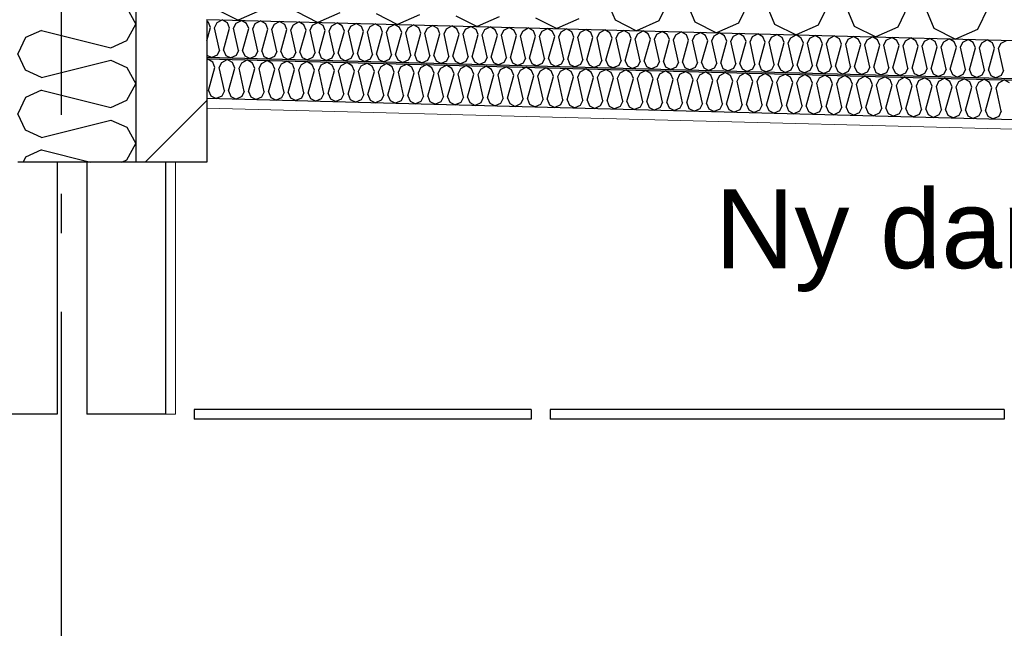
# Model space of a CAD drawing. Header units: millimetres. Extents: x -8544 to 51179, y -2070 to 13050.
# Tile 149 of 168: x 38964 to 40214, y 5948 to 6721. Entities that reach past the tile are written whole.
import ezdxf
from ezdxf.enums import TextEntityAlignment as Align

# ---------------------------------------------------------------- set-up
doc = ezdxf.new("R2010")
doc.units = ezdxf.units.MM
doc.header["$LTSCALE"] = 0.5
doc.header["$MEASUREMENT"] = 0
doc.linetypes.add('Akselinje', pattern=[1500, 1000, -200, 100, -200])
doc.linetypes.add('PLINE', pattern=[0])
for name, color, linetype in [('223- Bjelker', 7, 'Continuous'), ('223- Bjelker (Skravur)', 7, 'Continuous'), ('232- Ikke-bærende yttervegger', 7, 'Continuous'), ('232- Ikke-bærende yttervegger (Skravur)', 7, 'Continuous'), ('245- Skjørt (Skravur)(Nye konstruksjoner)', 7, 'Continuous'), ('245- Skjørt(Nye konstruksjoner)', 7, 'Continuous'), ('256- Faste himlinger og overflatebehandling (Skravur)(Nye konstruksjoner)', 7, 'Continuous'), ('256- Faste himlinger og overflatebehandling(Nye konstruksjoner)', 7, 'Continuous'), ('257- Systemhimlinger (Skravur)(Nye konstruksjoner)', 7, 'Continuous'), ('257- Systemhimlinger(Nye konstruksjoner)', 7, 'Continuous'), ('261- Primærkonstruksjon (tak)', 7, 'Continuous'), ('261- Primærkonstruksjon (tak) (Skravur)', 7, 'Continuous'), ('82-- Modullinjer', 7, 'Continuous'), ('832- Tekst bygning(Nye konstruksjoner)', 7, 'Continuous')]:
    doc.layers.add(name, color=color, linetype=linetype)
doc.layers.add('236- Innvendig kledning og overflate(Nye konstruksjoner)', color=7, linetype='Continuous', lineweight=0)
doc.styles.add('GENERATED_STYLE_1', font='arial.ttf')
doc.styles.add('GENERATED_STYLE_2', font='arial.ttf')
doc.dimstyles.new('GENERATED_STYLE__2', dxfattribs={"dimtxt": 0.18, "dimasz": 182.4, "dimexe": 0.18, "dimexo": 0.0625, "dimgap": 0, "dimtad": 0, "dimtih": 1, "dimtoh": 1, "dimdec": 4, "dimzin": 0, "dimdsep": 46, "dimcen": 0.09, "dimadec": 0, "dimazin": 0, "dimtfac": 1, "dimtdec": 4, "dimtmove": 0, "dimatfit": 3, "dimldrblk": 'ARROWHEAD_5', "dimfxl": 1, "dimtolj": 1, "dimtzin": 0, "dimarcsym": 0})
pattern_1 = [(0, (0, 0), (0, 43.30127), [0, -25]), (0, (12.5, 21.65), (0, 43.30127), [0, -25])]

# ---------------------------------------------------------------- blocks, each defined once
blk = doc.blocks.new('*X10')
at = {"layer": '232- Ikke-bærende yttervegger (Skravur)', "linetype": 'PLINE'}
for p, q in [((39100.4, 6736), (39111.9, 6715.3)), ((39100.4, 6694.6), (39111.9, 6715.3)), ((38992.1, 6707.3), (38971.7, 6698.1)), ((38992.1, 6707.3), (39080, 6685.3)), ((38971.7, 6698.1), (38961.9, 6677.3)), ((39080, 6685.3), (39100.4, 6694.6)), ((38971.7, 6656.6), (38961.9, 6677.3)), ((38992.1, 6647.4), (39080, 6669.4)), ((39080, 6669.4), (39100.4, 6660.1)), ((38992.1, 6647.4), (38971.7, 6656.6)), ((39100.4, 6660.1), (39111.9, 6639.4)), ((39100.4, 6618.7), (39111.9, 6639.4)), ((38992.1, 6631.4), (38971.7, 6622.2)), ((38992.1, 6631.4), (39080, 6609.4)), ((38971.7, 6622.2), (38961.9, 6601.5)), ((39080, 6609.4), (39100.4, 6618.7)), ((38971.7, 6580.7), (38961.9, 6601.5)), ((38992.1, 6571.5), (39080, 6593.5)), ((39080, 6593.5), (39100.4, 6584.3)), ((38992.1, 6571.5), (38971.7, 6580.7)), ((39100.4, 6584.3), (39111.9, 6563.5)), ((39100.4, 6542.8), (39111.9, 6563.5)), ((38992.1, 6555.6), (38971.7, 6546.3)), ((38992.1, 6555.6), (39054.3, 6540)), ((38971.7, 6546.3), (38968.7, 6540)), ((39094.2, 6540), (39100.4, 6542.8))]:
    blk.add_line(p, q, dxfattribs=at)
blk = doc.blocks.new('*X17')
at = {"layer": '261- Primærkonstruksjon (tak) (Skravur)', "linetype": 'PLINE'}
for p, q in [((39708.5, 6748), (39720.1, 6720.6)), ((39788.4, 6745.9), (39775.4, 6719.2)), ((39809.7, 6745.4), (39821.3, 6718)), ((39889.6, 6743.3), (39876.5, 6716.5)), ((39910.8, 6742.7), (39922.4, 6715.3)), ((39990.7, 6740.6), (39977.7, 6713.9)), ((40011.9, 6740.1), (40023.6, 6712.7)), ((40091.8, 6738), (40078.8, 6711.2)), ((40113.1, 6737.4), (40124.7, 6710)), ((39214.5, 6733.8), (39241.7, 6720.1)), ((39269.7, 6732.4), (39241.7, 6720.1)), ((39315.6, 6731.2), (39342.9, 6717.4)), ((39370.8, 6729.7), (39342.9, 6717.4)), ((39416.7, 6728.5), (39444, 6714.8)), ((39472, 6727.1), (39444, 6714.8)), ((39517.9, 6725.9), (39545.1, 6712.1)), ((39573.1, 6724.5), (39545.1, 6712.1)), ((40193, 6735.3), (40179.9, 6708.6)), ((39619, 6723.3), (39646.3, 6709.5)), ((39674.2, 6721.8), (39646.3, 6709.5)), ((39720.1, 6720.6), (39747.4, 6706.8)), ((39775.4, 6719.2), (39747.4, 6706.8)), ((39821.3, 6718), (39848.6, 6704.2)), ((39876.5, 6716.5), (39848.6, 6704.2)), ((39922.4, 6715.3), (39949.7, 6701.5)), ((39977.7, 6713.9), (39949.7, 6701.5)), ((40023.6, 6712.7), (40050.8, 6698.9)), ((40078.8, 6711.2), (40050.8, 6698.9)), ((40124.7, 6710), (40152, 6696.2)), ((40179.9, 6708.6), (40152, 6696.2))]:
    blk.add_line(p, q, dxfattribs=at)
blk = doc.blocks.new('*X23')
at = {"layer": '256- Faste himlinger og overflatebehandling (Skravur)(Nye konstruksjoner)', "linetype": 'PLINE'}
for p, q in [((39203.8, 6717.3), (39201.9, 6718.4)), ((39206.6, 6710.8), (39203.8, 6717.3)), ((39211.7, 6710.6), (39214.8, 6717.1)), ((39214.8, 6717.1), (39221.5, 6720.6)), ((39228, 6716.7), (39221.5, 6720.6)), ((39230.8, 6710.1), (39228, 6716.7)), ((39235.9, 6710), (39239.1, 6716.4)), ((39239.1, 6716.4), (39245.8, 6719.9)), ((39252.3, 6716.1), (39245.8, 6719.9)), ((39255.1, 6709.5), (39252.3, 6716.1)), ((39260.2, 6709.4), (39263.3, 6715.8)), ((39263.3, 6715.8), (39270.1, 6719.3)), ((39276.6, 6715.4), (39270.1, 6719.3)), ((39279.4, 6708.9), (39276.6, 6715.4)), ((39284.5, 6708.7), (39287.6, 6715.1)), ((39287.6, 6715.1), (39294.3, 6718.7)), ((39300.9, 6714.8), (39294.3, 6718.7)), ((39303.6, 6708.2), (39300.9, 6714.8)), ((39308.7, 6708.1), (39311.9, 6714.5)), ((39311.9, 6714.5), (39318.6, 6718)), ((39325.1, 6714.2), (39318.6, 6718)), ((39327.9, 6707.6), (39325.1, 6714.2)), ((39333, 6707.5), (39336.1, 6713.9)), ((39336.1, 6713.9), (39342.9, 6717.4)), ((39349.4, 6713.5), (39342.9, 6717.4)), ((39352.2, 6707), (39349.4, 6713.5)), ((39357.3, 6706.8), (39360.4, 6713.2)), ((39360.4, 6713.2), (39367.1, 6716.8)), ((39373.7, 6712.9), (39367.1, 6716.8)), ((39376.5, 6706.3), (39373.7, 6712.9)), ((39381.6, 6706.2), (39384.7, 6712.6)), ((39384.7, 6712.6), (39391.4, 6716.1)), ((39398, 6712.3), (39391.4, 6716.1)), ((39400.7, 6705.7), (39398, 6712.3)), ((39405.8, 6705.5), (39409, 6712)), ((39409, 6712), (39415.7, 6715.5)), ((39422.2, 6711.6), (39415.7, 6715.5)), ((39425, 6705), (39422.2, 6711.6)), ((39430.1, 6704.9), (39433.2, 6711.3)), ((39433.2, 6711.3), (39440, 6714.9)), ((39446.5, 6711), (39440, 6714.9)), ((39449.3, 6704.4), (39446.5, 6711)), ((39457.5, 6710.7), (39464.2, 6714.2)), ((39470.8, 6710.4), (39464.2, 6714.2)), ((39481.8, 6710.1), (39488.5, 6713.6)), ((39495, 6709.7), (39488.5, 6713.6)), ((39506.1, 6709.4), (39512.8, 6713)), ((39519.3, 6709.1), (39512.8, 6713)), ((39530.3, 6708.8), (39537.1, 6712.3)), ((39543.6, 6708.4), (39537.1, 6712.3)), ((39554.6, 6708.2), (39561.3, 6711.7)), ((39567.9, 6707.8), (39561.3, 6711.7)), ((39578.9, 6707.5), (39585.6, 6711)), ((39592.1, 6707.2), (39585.6, 6711)), ((39201.9, 6694.1), (39206.6, 6710.8)), ((39218, 6682.3), (39211.7, 6710.6)), ((39223.1, 6682.2), (39230.8, 6710.1)), ((39242.2, 6681.7), (39235.9, 6710)), ((39247.3, 6681.5), (39255.1, 6709.5)), ((39266.5, 6681), (39260.2, 6709.4)), ((39271.6, 6680.9), (39279.4, 6708.9)), ((39290.8, 6680.4), (39284.5, 6708.7)), ((39295.9, 6680.3), (39303.6, 6708.2)), ((39315, 6679.8), (39308.7, 6708.1)), ((39320.1, 6679.6), (39327.9, 6707.6)), ((39339.3, 6679.1), (39333, 6707.5)), ((39344.4, 6679), (39352.2, 6707)), ((39363.6, 6678.5), (39357.3, 6706.8)), ((39368.7, 6678.4), (39376.5, 6706.3)), ((39387.9, 6677.9), (39381.6, 6706.2)), ((39393, 6677.7), (39400.7, 6705.7)), ((39412.1, 6677.2), (39405.8, 6705.5)), ((39417.2, 6677.1), (39425, 6705)), ((39436.4, 6676.6), (39430.1, 6704.9)), ((39441.5, 6676.4), (39449.3, 6704.4)), ((39454.4, 6704.3), (39457.5, 6710.7)), ((39460.7, 6675.9), (39454.4, 6704.3)), ((39465.8, 6675.8), (39473.6, 6703.8)), ((39473.6, 6703.8), (39470.8, 6710.4)), ((39478.7, 6703.6), (39481.8, 6710.1)), ((39485, 6675.3), (39478.7, 6703.6)), ((39490.1, 6675.2), (39497.8, 6703.1)), ((39497.8, 6703.1), (39495, 6709.7)), ((39502.9, 6703), (39506.1, 6709.4)), ((39509.2, 6674.7), (39502.9, 6703)), ((39514.3, 6674.5), (39522.1, 6702.5)), ((39522.1, 6702.5), (39519.3, 6709.1)), ((39527.2, 6702.4), (39530.3, 6708.8)), ((39533.5, 6674), (39527.2, 6702.4)), ((39538.6, 6673.9), (39546.4, 6701.9)), ((39546.4, 6701.9), (39543.6, 6708.4)), ((39551.5, 6701.7), (39554.6, 6708.2)), ((39557.8, 6673.4), (39551.5, 6701.7)), ((39562.9, 6673.3), (39570.7, 6701.2)), ((39570.7, 6701.2), (39567.9, 6707.8)), ((39575.8, 6701.1), (39578.9, 6707.5)), ((39582.1, 6672.8), (39575.8, 6701.1)), ((39587.1, 6672.6), (39594.9, 6700.6)), ((39594.9, 6700.6), (39592.1, 6707.2)), ((39600, 6700.5), (39603.2, 6706.9)), ((39606.3, 6672.1), (39600, 6700.5)), ((39603.2, 6706.9), (39609.9, 6710.4)), ((39616.4, 6706.5), (39609.9, 6710.4)), ((39611.4, 6672), (39619.2, 6700)), ((39619.2, 6700), (39616.4, 6706.5)), ((39624.3, 6699.8), (39627.4, 6706.2)), ((39630.6, 6671.5), (39624.3, 6699.8)), ((39627.4, 6706.2), (39634.2, 6709.8)), ((39640.7, 6705.9), (39634.2, 6709.8)), ((39635.7, 6671.4), (39643.5, 6699.3)), ((39643.5, 6699.3), (39640.7, 6705.9)), ((39648.6, 6699.2), (39651.7, 6705.6)), ((39654.9, 6670.9), (39648.6, 6699.2)), ((39651.7, 6705.6), (39658.4, 6709.1)), ((39665, 6705.3), (39658.4, 6709.1)), ((39660, 6670.7), (39667.7, 6698.7)), ((39667.7, 6698.7), (39665, 6705.3)), ((39672.8, 6698.6), (39676, 6705)), ((39679.1, 6670.2), (39672.8, 6698.6)), ((39676, 6705), (39682.7, 6708.5)), ((39689.2, 6704.6), (39682.7, 6708.5)), ((39692, 6698.1), (39689.2, 6704.6)), ((39697.1, 6697.9), (39700.2, 6704.3)), ((39700.2, 6704.3), (39707, 6707.9)), ((39713.5, 6704), (39707, 6707.9)), ((39716.3, 6697.4), (39713.5, 6704)), ((39721.4, 6697.3), (39724.5, 6703.7)), ((39724.5, 6703.7), (39731.2, 6707.2)), ((39737.8, 6703.4), (39731.2, 6707.2)), ((39740.6, 6696.8), (39737.8, 6703.4)), ((39745.7, 6696.6), (39748.8, 6703.1)), ((39748.8, 6703.1), (39755.5, 6706.6)), ((39762, 6702.7), (39755.5, 6706.6)), ((39764.8, 6696.1), (39762, 6702.7)), ((39769.9, 6696), (39773.1, 6702.4)), ((39773.1, 6702.4), (39779.8, 6706)), ((39786.3, 6702.1), (39779.8, 6706)), ((39789.1, 6695.5), (39786.3, 6702.1)), ((39794.2, 6695.4), (39797.3, 6701.8)), ((39797.3, 6701.8), (39804.1, 6705.3)), ((39810.6, 6701.5), (39804.1, 6705.3)), ((39813.4, 6694.9), (39810.6, 6701.5)), ((39818.5, 6694.7), (39821.6, 6701.2)), ((39821.6, 6701.2), (39828.3, 6704.7)), ((39834.9, 6700.8), (39828.3, 6704.7)), ((39837.7, 6694.2), (39834.9, 6700.8)), ((39842.8, 6694.1), (39845.9, 6700.5)), ((39845.9, 6700.5), (39852.6, 6704.1)), ((39859.1, 6700.2), (39852.6, 6704.1)), ((39861.9, 6693.6), (39859.1, 6700.2)), ((39867, 6693.5), (39870.2, 6699.9)), ((39870.2, 6699.9), (39876.9, 6703.4)), ((39883.4, 6699.5), (39876.9, 6703.4)), ((39886.2, 6693), (39883.4, 6699.5)), ((39891.3, 6692.8), (39894.4, 6699.3)), ((39894.4, 6699.3), (39901.2, 6702.8)), ((39907.7, 6698.9), (39901.2, 6702.8)), ((39910.5, 6692.3), (39907.7, 6698.9)), ((39915.6, 6692.2), (39918.7, 6698.6)), ((39918.7, 6698.6), (39925.4, 6702.1)), ((39932, 6698.3), (39925.4, 6702.1)), ((39943, 6698), (39949.7, 6701.5)), ((39956.2, 6697.6), (39949.7, 6701.5)), ((39967.2, 6697.4), (39974, 6700.9)), ((39980.5, 6697), (39974, 6700.9)), ((39991.5, 6696.7), (39998.2, 6700.2)), ((40004.8, 6696.4), (39998.2, 6700.2)), ((40015.8, 6696.1), (40022.5, 6699.6)), ((40029, 6695.7), (40022.5, 6699.6)), ((40040.1, 6695.4), (40046.8, 6699)), ((40053.3, 6695.1), (40046.8, 6699)), ((39684.2, 6670.1), (39692, 6698.1)), ((39703.4, 6669.6), (39697.1, 6697.9)), ((39708.5, 6669.5), (39716.3, 6697.4)), ((39727.7, 6669), (39721.4, 6697.3)), ((39732.8, 6668.8), (39740.6, 6696.8)), ((39752, 6668.3), (39745.7, 6696.6)), ((39757.1, 6668.2), (39764.8, 6696.1)), ((39776.2, 6667.7), (39769.9, 6696)), ((39781.3, 6667.5), (39789.1, 6695.5)), ((39800.5, 6667), (39794.2, 6695.4)), ((39805.6, 6666.9), (39813.4, 6694.9)), ((39824.8, 6666.4), (39818.5, 6694.7)), ((39829.9, 6666.3), (39837.7, 6694.2)), ((39849.1, 6665.8), (39842.8, 6694.1)), ((39854.2, 6665.6), (39861.9, 6693.6)), ((39873.3, 6665.1), (39867, 6693.5)), ((39878.4, 6665), (39886.2, 6693)), ((39897.6, 6664.5), (39891.3, 6692.8)), ((39902.7, 6664.4), (39910.5, 6692.3)), ((39921.9, 6663.9), (39915.6, 6692.2)), ((39927, 6663.7), (39934.7, 6691.7)), ((39934.7, 6691.7), (39932, 6698.3)), ((39939.8, 6691.6), (39943, 6698)), ((39946.1, 6663.2), (39939.8, 6691.6)), ((39951.2, 6663.1), (39959, 6691.1)), ((39959, 6691.1), (39956.2, 6697.6)), ((39964.1, 6690.9), (39967.2, 6697.4)), ((39970.4, 6662.6), (39964.1, 6690.9)), ((39975.5, 6662.5), (39983.3, 6690.4)), ((39983.3, 6690.4), (39980.5, 6697)), ((39988.4, 6690.3), (39991.5, 6696.7)), ((39994.7, 6662), (39988.4, 6690.3)), ((39999.8, 6661.8), (40007.6, 6689.8)), ((40007.6, 6689.8), (40004.8, 6696.4)), ((40012.7, 6689.7), (40015.8, 6696.1)), ((40019, 6661.3), (40012.7, 6689.7)), ((40024.1, 6661.2), (40031.8, 6689.2)), ((40031.8, 6689.2), (40029, 6695.7)), ((40036.9, 6689), (40040.1, 6695.4)), ((40043.2, 6660.7), (40036.9, 6689)), ((40048.3, 6660.6), (40056.1, 6688.5)), ((40056.1, 6688.5), (40053.3, 6695.1)), ((40061.2, 6688.4), (40064.3, 6694.8)), ((40067.5, 6660.1), (40061.2, 6688.4)), ((40064.3, 6694.8), (40071.1, 6698.3)), ((40077.6, 6694.5), (40071.1, 6698.3)), ((40072.6, 6659.9), (40080.4, 6687.9)), ((40080.4, 6687.9), (40077.6, 6694.5)), ((40085.5, 6687.7), (40088.6, 6694.2)), ((40091.8, 6659.4), (40085.5, 6687.7)), ((40088.6, 6694.2), (40095.3, 6697.7)), ((40101.9, 6693.8), (40095.3, 6697.7)), ((40096.9, 6659.3), (40104.7, 6687.2)), ((40104.7, 6687.2), (40101.9, 6693.8)), ((40109.8, 6687.1), (40112.9, 6693.5)), ((40116.1, 6658.8), (40109.8, 6687.1)), ((40112.9, 6693.5), (40119.6, 6697.1)), ((40126.1, 6693.2), (40119.6, 6697.1)), ((40121.2, 6658.6), (40128.9, 6686.6)), ((40128.9, 6686.6), (40126.1, 6693.2)), ((40134, 6686.5), (40137.2, 6692.9)), ((40140.3, 6658.1), (40134, 6686.5)), ((40137.2, 6692.9), (40143.9, 6696.4)), ((40150.4, 6692.6), (40143.9, 6696.4)), ((40145.4, 6658), (40153.2, 6686)), ((40153.2, 6686), (40150.4, 6692.6)), ((40158.3, 6685.8), (40161.4, 6692.3)), ((40161.4, 6692.3), (40168.2, 6695.8)), ((40174.7, 6691.9), (40168.2, 6695.8)), ((40177.5, 6685.3), (40174.7, 6691.9)), ((40182.6, 6685.2), (40185.7, 6691.6)), ((40185.7, 6691.6), (40192.4, 6695.2)), ((40199, 6691.3), (40192.4, 6695.2)), ((40201.7, 6684.7), (40199, 6691.3)), ((40206.8, 6684.6), (40210, 6691)), ((40210, 6691), (40216.7, 6694.5)), ((39201.9, 6676), (39208.1, 6672.9)), ((39214.8, 6675.9), (39208.1, 6672.9)), ((39218, 6682.3), (39214.8, 6675.9)), ((39223.1, 6682.2), (39225.8, 6675.6)), ((39225.8, 6675.6), (39232.4, 6672.3)), ((39239.1, 6675.2), (39232.4, 6672.3)), ((39242.2, 6681.7), (39239.1, 6675.2)), ((39247.3, 6681.5), (39250.1, 6675)), ((39250.1, 6675), (39256.7, 6671.6)), ((39263.4, 6674.6), (39256.7, 6671.6)), ((39266.5, 6681), (39263.4, 6674.6)), ((39271.6, 6680.9), (39274.4, 6674.3)), ((39274.4, 6674.3), (39280.9, 6671)), ((39287.6, 6674), (39280.9, 6671)), ((39290.8, 6680.4), (39287.6, 6674)), ((39295.9, 6680.3), (39298.7, 6673.7)), ((39298.7, 6673.7), (39305.2, 6670.4)), ((39315, 6679.8), (39311.9, 6673.3)), ((39320.1, 6679.6), (39322.9, 6673)), ((39339.3, 6679.1), (39336.2, 6672.7)), ((39344.4, 6679), (39347.2, 6672.4)), ((39363.6, 6678.5), (39360.5, 6672.1)), ((39368.7, 6678.4), (39371.5, 6671.8)), ((39387.9, 6677.9), (39384.7, 6671.4)), ((39393, 6677.7), (39395.8, 6671.1)), ((39412.1, 6677.2), (39409, 6670.8)), ((39417.2, 6677.1), (39420, 6670.5)), ((39436.4, 6676.6), (39433.3, 6670.2)), ((39441.5, 6676.4), (39444.3, 6669.9)), ((39460.7, 6675.9), (39457.6, 6669.5)), ((39465.8, 6675.8), (39468.6, 6669.2)), ((39485, 6675.3), (39481.8, 6668.9)), ((39490.1, 6675.2), (39492.8, 6668.6)), ((39509.2, 6674.7), (39506.1, 6668.3)), ((39514.3, 6674.5), (39517.1, 6668)), ((39533.5, 6674), (39530.4, 6667.6)), ((39538.6, 6673.9), (39541.4, 6667.3)), ((39557.8, 6673.4), (39554.6, 6667)), ((40164.6, 6657.5), (40158.3, 6685.8)), ((40169.7, 6657.4), (40177.5, 6685.3)), ((40188.9, 6656.9), (40182.6, 6685.2)), ((40194, 6656.7), (40201.7, 6684.7)), ((40213.1, 6656.2), (40206.8, 6684.6)), ((39311.9, 6673.3), (39305.2, 6670.4)), ((39322.9, 6673), (39329.5, 6669.7)), ((39336.2, 6672.7), (39329.5, 6669.7)), ((39347.2, 6672.4), (39353.8, 6669.1)), ((39360.5, 6672.1), (39353.8, 6669.1)), ((39371.5, 6671.8), (39378, 6668.5)), ((39384.7, 6671.4), (39378, 6668.5)), ((39395.8, 6671.1), (39402.3, 6667.8)), ((39409, 6670.8), (39402.3, 6667.8)), ((39420, 6670.5), (39426.6, 6667.2)), ((39433.3, 6670.2), (39426.6, 6667.2)), ((39444.3, 6669.9), (39450.8, 6666.6)), ((39457.6, 6669.5), (39450.8, 6666.6)), ((39468.6, 6669.2), (39475.1, 6665.9)), ((39481.8, 6668.9), (39475.1, 6665.9)), ((39492.8, 6668.6), (39499.4, 6665.3)), ((39506.1, 6668.3), (39499.4, 6665.3)), ((39517.1, 6668), (39523.7, 6664.7)), ((39530.4, 6667.6), (39523.7, 6664.7)), ((39541.4, 6667.3), (39547.9, 6664)), ((39554.6, 6667), (39547.9, 6664)), ((39562.9, 6673.3), (39565.7, 6666.7)), ((39565.7, 6666.7), (39572.2, 6663.4)), ((39578.9, 6666.3), (39572.2, 6663.4)), ((39582.1, 6672.8), (39578.9, 6666.3)), ((39587.1, 6672.6), (39589.9, 6666.1)), ((39589.9, 6666.1), (39596.5, 6662.7)), ((39603.2, 6665.7), (39596.5, 6662.7)), ((39606.3, 6672.1), (39603.2, 6665.7)), ((39611.4, 6672), (39614.2, 6665.4)), ((39614.2, 6665.4), (39620.8, 6662.1)), ((39627.5, 6665.1), (39620.8, 6662.1)), ((39630.6, 6671.5), (39627.5, 6665.1)), ((39635.7, 6671.4), (39638.5, 6664.8)), ((39638.5, 6664.8), (39645, 6661.5)), ((39651.7, 6664.4), (39645, 6661.5)), ((39654.9, 6670.9), (39651.7, 6664.4)), ((39660, 6670.7), (39662.8, 6664.1)), ((39662.8, 6664.1), (39669.3, 6660.8)), ((39676, 6663.8), (39669.3, 6660.8)), ((39679.1, 6670.2), (39676, 6663.8)), ((39684.2, 6670.1), (39687, 6663.5)), ((39687, 6663.5), (39693.6, 6660.2)), ((39700.3, 6663.2), (39693.6, 6660.2)), ((39703.4, 6669.6), (39700.3, 6663.2)), ((39708.5, 6669.5), (39711.3, 6662.9)), ((39711.3, 6662.9), (39717.8, 6659.6)), ((39724.6, 6662.5), (39717.8, 6659.6)), ((39727.7, 6669), (39724.6, 6662.5)), ((39732.8, 6668.8), (39735.6, 6662.2)), ((39735.6, 6662.2), (39742.1, 6658.9)), ((39748.8, 6661.9), (39742.1, 6658.9)), ((39752, 6668.3), (39748.8, 6661.9)), ((39757.1, 6668.2), (39759.8, 6661.6)), ((39759.8, 6661.6), (39766.4, 6658.3)), ((39773.1, 6661.3), (39766.4, 6658.3)), ((39776.2, 6667.7), (39773.1, 6661.3)), ((39781.3, 6667.5), (39784.1, 6661)), ((39784.1, 6661), (39790.7, 6657.7)), ((39800.5, 6667), (39797.4, 6660.6)), ((39805.6, 6666.9), (39808.4, 6660.3)), ((39824.8, 6666.4), (39821.7, 6660)), ((39829.9, 6666.3), (39832.7, 6659.7)), ((39849.1, 6665.8), (39845.9, 6659.4)), ((39854.2, 6665.6), (39856.9, 6659.1)), ((39873.3, 6665.1), (39870.2, 6658.7)), ((39878.4, 6665), (39881.2, 6658.4)), ((39897.6, 6664.5), (39894.5, 6658.1)), ((39902.7, 6664.4), (39905.5, 6657.8)), ((39921.9, 6663.9), (39918.7, 6657.4)), ((39927, 6663.7), (39929.8, 6657.2)), ((39946.1, 6663.2), (39943, 6656.8)), ((39951.2, 6663.1), (39954, 6656.5)), ((39970.4, 6662.6), (39967.3, 6656.2)), ((39975.5, 6662.5), (39978.3, 6655.9)), ((39994.7, 6662), (39991.6, 6655.5)), ((39999.8, 6661.8), (40002.6, 6655.2)), ((40019, 6661.3), (40015.8, 6654.9)), ((40024.1, 6661.2), (40026.9, 6654.6)), ((39797.4, 6660.6), (39790.7, 6657.7)), ((39808.4, 6660.3), (39814.9, 6657)), ((39821.7, 6660), (39814.9, 6657)), ((39832.7, 6659.7), (39839.2, 6656.4)), ((39845.9, 6659.4), (39839.2, 6656.4)), ((39856.9, 6659.1), (39863.5, 6655.8)), ((39870.2, 6658.7), (39863.5, 6655.8)), ((39881.2, 6658.4), (39887.8, 6655.1)), ((39894.5, 6658.1), (39887.8, 6655.1)), ((39905.5, 6657.8), (39912, 6654.5)), ((39918.7, 6657.4), (39912, 6654.5)), ((39929.8, 6657.2), (39936.3, 6653.8)), ((39943, 6656.8), (39936.3, 6653.8)), ((39954, 6656.5), (39960.6, 6653.2)), ((39967.3, 6656.2), (39960.6, 6653.2)), ((39978.3, 6655.9), (39984.9, 6652.6)), ((39991.6, 6655.5), (39984.9, 6652.6)), ((40002.6, 6655.2), (40009.1, 6651.9)), ((40015.8, 6654.9), (40009.1, 6651.9)), ((40026.9, 6654.6), (40033.4, 6651.3)), ((40040.1, 6654.3), (40033.4, 6651.3)), ((40043.2, 6660.7), (40040.1, 6654.3)), ((40048.3, 6660.6), (40051.1, 6654)), ((40051.1, 6654), (40057.7, 6650.7)), ((40064.4, 6653.6), (40057.7, 6650.7)), ((40067.5, 6660.1), (40064.4, 6653.6)), ((40072.6, 6659.9), (40075.4, 6653.3)), ((40075.4, 6653.3), (40081.9, 6650)), ((40088.7, 6653), (40081.9, 6650)), ((40091.8, 6659.4), (40088.7, 6653)), ((40096.9, 6659.3), (40099.7, 6652.7)), ((40099.7, 6652.7), (40106.2, 6649.4)), ((40112.9, 6652.4), (40106.2, 6649.4)), ((40116.1, 6658.8), (40112.9, 6652.4)), ((40121.2, 6658.6), (40123.9, 6652.1)), ((40123.9, 6652.1), (40130.5, 6648.8)), ((40137.2, 6651.7), (40130.5, 6648.8)), ((40140.3, 6658.1), (40137.2, 6651.7)), ((40145.4, 6658), (40148.2, 6651.4)), ((40148.2, 6651.4), (40154.8, 6648.1)), ((40161.5, 6651.1), (40154.8, 6648.1)), ((40164.6, 6657.5), (40161.5, 6651.1)), ((40169.7, 6657.4), (40172.5, 6650.8)), ((40172.5, 6650.8), (40179, 6647.5)), ((40185.7, 6650.5), (40179, 6647.5)), ((40188.9, 6656.9), (40185.7, 6650.5)), ((40194, 6656.7), (40196.8, 6650.2)), ((40196.8, 6650.2), (40203.3, 6646.9)), ((40210, 6649.8), (40203.3, 6646.9)), ((40213.1, 6656.2), (40210, 6649.8))]:
    blk.add_line(p, q, dxfattribs=at)
blk = doc.blocks.new('*X24')
at = {"layer": '256- Faste himlinger og overflatebehandling (Skravur)(Nye konstruksjoner)', "linetype": 'PLINE'}
for p, q in [((39201.9, 6670.8), (39202.5, 6671.1)), ((39209.3, 6667), (39202.5, 6671.1)), ((39212.2, 6660.2), (39209.3, 6667)), ((39217.5, 6660), (39220.8, 6666.7)), ((39220.8, 6666.7), (39227.8, 6670.4)), ((39234.6, 6666.4), (39227.8, 6670.4)), ((39237.5, 6659.5), (39234.6, 6666.4)), ((39242.8, 6659.4), (39246.1, 6666.1)), ((39246.1, 6666.1), (39253.1, 6669.7)), ((39259.9, 6665.7), (39253.1, 6669.7)), ((39262.8, 6658.9), (39259.9, 6665.7)), ((39268.1, 6658.7), (39271.3, 6665.4)), ((39271.3, 6665.4), (39278.4, 6669.1)), ((39285.2, 6665), (39278.4, 6669.1)), ((39288.1, 6658.2), (39285.2, 6665)), ((39293.4, 6658), (39296.6, 6664.7)), ((39296.6, 6664.7), (39303.6, 6668.4)), ((39310.4, 6664.4), (39303.6, 6668.4)), ((39313.3, 6657.5), (39310.4, 6664.4)), ((39318.7, 6657.4), (39321.9, 6664.1)), ((39321.9, 6664.1), (39328.9, 6667.8)), ((39335.7, 6663.7), (39328.9, 6667.8)), ((39338.6, 6656.9), (39335.7, 6663.7)), ((39343.9, 6656.7), (39347.2, 6663.4)), ((39347.2, 6663.4), (39354.2, 6667.1)), ((39361, 6663.1), (39354.2, 6667.1)), ((39363.9, 6656.2), (39361, 6663.1)), ((39369.2, 6656.1), (39372.5, 6662.8)), ((39372.5, 6662.8), (39379.5, 6666.4)), ((39386.3, 6662.4), (39379.5, 6666.4)), ((39389.2, 6655.5), (39386.3, 6662.4)), ((39394.5, 6655.4), (39397.8, 6662.1)), ((39397.8, 6662.1), (39404.8, 6665.8)), ((39411.6, 6661.7), (39404.8, 6665.8)), ((39414.5, 6654.9), (39411.6, 6661.7)), ((39419.8, 6654.7), (39423.1, 6661.4)), ((39423.1, 6661.4), (39430.1, 6665.1)), ((39436.9, 6661.1), (39430.1, 6665.1)), ((39439.8, 6654.2), (39436.9, 6661.1)), ((39448.3, 6660.8), (39455.3, 6664.4)), ((39462.1, 6660.4), (39455.3, 6664.4)), ((39473.6, 6660.1), (39480.6, 6663.8)), ((39487.4, 6659.7), (39480.6, 6663.8)), ((39498.9, 6659.4), (39505.9, 6663.1)), ((39512.7, 6659.1), (39505.9, 6663.1)), ((39524.2, 6658.8), (39531.2, 6662.5)), ((39538, 6658.4), (39531.2, 6662.5)), ((39549.5, 6658.1), (39556.5, 6661.8)), ((39563.3, 6657.8), (39556.5, 6661.8)), ((39574.8, 6657.5), (39581.8, 6661.1)), ((39588.6, 6657.1), (39581.8, 6661.1)), ((39204.1, 6631), (39212.2, 6660.2)), ((39224.1, 6630.5), (39217.5, 6660)), ((39229.4, 6630.4), (39237.5, 6659.5)), ((39249.4, 6629.9), (39242.8, 6659.4)), ((39254.7, 6629.7), (39262.8, 6658.9)), ((39274.7, 6629.2), (39268.1, 6658.7)), ((39280, 6629.1), (39288.1, 6658.2)), ((39299.9, 6628.5), (39293.4, 6658)), ((39305.2, 6628.4), (39313.3, 6657.5)), ((39325.2, 6627.9), (39318.7, 6657.4)), ((39330.5, 6627.7), (39338.6, 6656.9)), ((39350.5, 6627.2), (39343.9, 6656.7)), ((39355.8, 6627.1), (39363.9, 6656.2)), ((39375.8, 6626.6), (39369.2, 6656.1)), ((39381.1, 6626.4), (39389.2, 6655.5)), ((39401.1, 6625.9), (39394.5, 6655.4)), ((39406.4, 6625.7), (39414.5, 6654.9)), ((39426.4, 6625.2), (39419.8, 6654.7)), ((39431.7, 6625.1), (39439.8, 6654.2)), ((39445.1, 6654.1), (39448.3, 6660.8)), ((39451.6, 6624.6), (39445.1, 6654.1)), ((39457, 6624.4), (39465.1, 6653.6)), ((39465.1, 6653.6), (39462.1, 6660.4)), ((39470.4, 6653.4), (39473.6, 6660.1)), ((39476.9, 6623.9), (39470.4, 6653.4)), ((39482.2, 6623.8), (39490.3, 6652.9)), ((39490.3, 6652.9), (39487.4, 6659.7)), ((39495.6, 6652.8), (39498.9, 6659.4)), ((39502.2, 6623.2), (39495.6, 6652.8)), ((39507.5, 6623.1), (39515.6, 6652.2)), ((39515.6, 6652.2), (39512.7, 6659.1)), ((39520.9, 6652.1), (39524.2, 6658.8)), ((39527.5, 6622.6), (39520.9, 6652.1)), ((39532.8, 6622.4), (39540.9, 6651.6)), ((39540.9, 6651.6), (39538, 6658.4)), ((39546.2, 6651.4), (39549.5, 6658.1)), ((39552.8, 6621.9), (39546.2, 6651.4)), ((39558.1, 6621.8), (39566.2, 6650.9)), ((39566.2, 6650.9), (39563.3, 6657.8)), ((39571.5, 6650.8), (39574.8, 6657.5)), ((39578.1, 6621.3), (39571.5, 6650.8)), ((39583.4, 6621.1), (39591.5, 6650.2)), ((39591.5, 6650.2), (39588.6, 6657.1)), ((39596.8, 6650.1), (39600, 6656.8)), ((39603.3, 6620.6), (39596.8, 6650.1)), ((39600, 6656.8), (39607.1, 6660.5)), ((39613.9, 6656.4), (39607.1, 6660.5)), ((39608.7, 6620.5), (39616.8, 6649.6)), ((39616.8, 6649.6), (39613.9, 6656.4)), ((39622.1, 6649.4), (39625.3, 6656.1)), ((39628.6, 6619.9), (39622.1, 6649.4)), ((39625.3, 6656.1), (39632.3, 6659.8)), ((39639.1, 6655.8), (39632.3, 6659.8)), ((39633.9, 6619.8), (39642, 6648.9)), ((39642, 6648.9), (39639.1, 6655.8)), ((39647.4, 6648.8), (39650.6, 6655.5)), ((39653.9, 6619.3), (39647.4, 6648.8)), ((39650.6, 6655.5), (39657.6, 6659.1)), ((39664.4, 6655.1), (39657.6, 6659.1)), ((39667.3, 6648.3), (39664.4, 6655.1)), ((39672.6, 6648.1), (39675.9, 6654.8)), ((39675.9, 6654.8), (39682.9, 6658.5)), ((39689.7, 6654.4), (39682.9, 6658.5)), ((39692.6, 6647.6), (39689.7, 6654.4)), ((39697.9, 6647.5), (39701.2, 6654.1)), ((39701.2, 6654.1), (39708.2, 6657.8)), ((39715, 6653.8), (39708.2, 6657.8)), ((39717.9, 6646.9), (39715, 6653.8)), ((39723.2, 6646.8), (39726.5, 6653.5)), ((39726.5, 6653.5), (39733.5, 6657.2)), ((39740.3, 6653.1), (39733.5, 6657.2)), ((39743.2, 6646.3), (39740.3, 6653.1)), ((39748.5, 6646.1), (39751.8, 6652.8)), ((39751.8, 6652.8), (39758.8, 6656.5)), ((39765.6, 6652.5), (39758.8, 6656.5)), ((39768.5, 6645.6), (39765.6, 6652.5)), ((39773.8, 6645.5), (39777, 6652.2)), ((39777, 6652.2), (39784, 6655.8)), ((39790.8, 6651.8), (39784, 6655.8)), ((39793.7, 6644.9), (39790.8, 6651.8)), ((39799.1, 6644.8), (39802.3, 6651.5)), ((39802.3, 6651.5), (39809.3, 6655.2)), ((39816.1, 6651.1), (39809.3, 6655.2)), ((39819, 6644.3), (39816.1, 6651.1)), ((39824.3, 6644.1), (39827.6, 6650.8)), ((39827.6, 6650.8), (39834.6, 6654.5)), ((39841.4, 6650.5), (39834.6, 6654.5)), ((39844.3, 6643.6), (39841.4, 6650.5)), ((39849.6, 6643.5), (39852.9, 6650.2)), ((39852.9, 6650.2), (39859.9, 6653.8)), ((39866.7, 6649.8), (39859.9, 6653.8)), ((39869.6, 6643), (39866.7, 6649.8)), ((39874.9, 6642.8), (39878.2, 6649.5)), ((39878.2, 6649.5), (39885.2, 6653.2)), ((39892, 6649.1), (39885.2, 6653.2)), ((39894.9, 6642.3), (39892, 6649.1)), ((39900.2, 6642.2), (39903.5, 6648.8)), ((39903.5, 6648.8), (39910.5, 6652.5)), ((39917.3, 6648.5), (39910.5, 6652.5)), ((39920.2, 6641.6), (39917.3, 6648.5)), ((39928.7, 6648.2), (39935.7, 6651.9)), ((39942.6, 6647.8), (39935.7, 6651.9)), ((39954, 6647.5), (39961, 6651.2)), ((39967.8, 6647.2), (39961, 6651.2)), ((39979.3, 6646.9), (39986.3, 6650.5)), ((39993.1, 6646.5), (39986.3, 6650.5)), ((40004.6, 6646.2), (40011.6, 6649.9)), ((40018.4, 6645.8), (40011.6, 6649.9)), ((40029.9, 6645.5), (40036.9, 6649.2)), ((40043.7, 6645.2), (40036.9, 6649.2)), ((40055.2, 6644.9), (40062.2, 6648.5)), ((40069, 6644.5), (40062.2, 6648.5)), ((39659.2, 6619.1), (39667.3, 6648.3)), ((39679.2, 6618.6), (39672.6, 6648.1)), ((39684.5, 6618.5), (39692.6, 6647.6)), ((39704.5, 6617.9), (39697.9, 6647.5)), ((39709.8, 6617.8), (39717.9, 6646.9)), ((39729.8, 6617.3), (39723.2, 6646.8)), ((39735.1, 6617.1), (39743.2, 6646.3)), ((39755.1, 6616.6), (39748.5, 6646.1)), ((39760.4, 6616.5), (39768.5, 6645.6)), ((39780.3, 6616), (39773.8, 6645.5)), ((39785.7, 6615.8), (39793.7, 6644.9)), ((39805.6, 6615.3), (39799.1, 6644.8)), ((39810.9, 6615.2), (39819, 6644.3)), ((39830.9, 6614.6), (39824.3, 6644.1)), ((39836.2, 6614.5), (39844.3, 6643.6)), ((39856.2, 6614), (39849.6, 6643.5)), ((39861.5, 6613.8), (39869.6, 6643)), ((39881.5, 6613.3), (39874.9, 6642.8)), ((39886.8, 6613.2), (39894.9, 6642.3)), ((39906.8, 6612.6), (39900.2, 6642.2)), ((39912.1, 6612.5), (39920.2, 6641.6)), ((39925.5, 6641.5), (39928.7, 6648.2)), ((39932, 6612), (39925.5, 6641.5)), ((39937.4, 6611.8), (39945.5, 6641)), ((39945.5, 6641), (39942.6, 6647.8)), ((39950.8, 6640.8), (39954, 6647.5)), ((39957.3, 6611.3), (39950.8, 6640.8)), ((39962.6, 6611.2), (39970.7, 6640.3)), ((39970.7, 6640.3), (39967.8, 6647.2)), ((39976.1, 6640.2), (39979.3, 6646.9)), ((39982.6, 6610.7), (39976.1, 6640.2)), ((39987.9, 6610.5), (39996, 6639.6)), ((39996, 6639.6), (39993.1, 6646.5)), ((40001.3, 6639.5), (40004.6, 6646.2)), ((40007.9, 6610), (40001.3, 6639.5)), ((40013.2, 6609.9), (40021.3, 6639)), ((40021.3, 6639), (40018.4, 6645.8)), ((40026.6, 6638.8), (40029.9, 6645.5)), ((40033.2, 6609.3), (40026.6, 6638.8)), ((40038.5, 6609.2), (40046.6, 6638.3)), ((40046.6, 6638.3), (40043.7, 6645.2)), ((40051.9, 6638.2), (40055.2, 6644.9)), ((40058.5, 6608.7), (40051.9, 6638.2)), ((40063.8, 6608.5), (40071.9, 6637.7)), ((40071.9, 6637.7), (40069, 6644.5)), ((40077.2, 6637.5), (40080.4, 6644.2)), ((40083.8, 6608), (40077.2, 6637.5)), ((40080.4, 6644.2), (40087.5, 6647.9)), ((40094.3, 6643.9), (40087.5, 6647.9)), ((40089.1, 6607.9), (40097.2, 6637)), ((40097.2, 6637), (40094.3, 6643.9)), ((40102.5, 6636.9), (40105.7, 6643.6)), ((40109, 6607.4), (40102.5, 6636.9)), ((40105.7, 6643.6), (40112.7, 6647.2)), ((40119.5, 6643.2), (40112.7, 6647.2)), ((40114.3, 6607.2), (40122.4, 6636.3)), ((40122.4, 6636.3), (40119.5, 6643.2)), ((40127.8, 6636.2), (40131, 6642.9)), ((40134.3, 6606.7), (40127.8, 6636.2)), ((40131, 6642.9), (40138, 6646.6)), ((40144.8, 6642.5), (40138, 6646.6)), ((40147.7, 6635.7), (40144.8, 6642.5)), ((40153, 6635.5), (40156.3, 6642.2)), ((40156.3, 6642.2), (40163.3, 6645.9)), ((40170.1, 6641.9), (40163.3, 6645.9)), ((40173, 6635), (40170.1, 6641.9)), ((40178.3, 6634.9), (40181.6, 6641.6)), ((40181.6, 6641.6), (40188.6, 6645.2)), ((40195.4, 6641.2), (40188.6, 6645.2)), ((40198.3, 6634.4), (40195.4, 6641.2)), ((40203.6, 6634.2), (40206.9, 6640.9)), ((40206.9, 6640.9), (40213.9, 6644.6)), ((40220.7, 6640.5), (40213.9, 6644.6)), ((39204.1, 6631), (39207, 6624.2)), ((39207, 6624.2), (39213.8, 6620.7)), ((39220.8, 6623.8), (39213.8, 6620.7)), ((39224.1, 6630.5), (39220.8, 6623.8)), ((39229.4, 6630.4), (39232.3, 6623.5)), ((39232.3, 6623.5), (39239.1, 6620.1)), ((39249.4, 6629.9), (39246.1, 6623.2)), ((39254.7, 6629.7), (39257.6, 6622.9)), ((39274.7, 6629.2), (39271.4, 6622.5)), ((39280, 6629.1), (39282.9, 6622.2)), ((39299.9, 6628.5), (39296.7, 6621.8)), ((39305.2, 6628.4), (39308.2, 6621.5)), ((39325.2, 6627.9), (39322, 6621.2)), ((39330.5, 6627.7), (39333.4, 6620.9)), ((39350.5, 6627.2), (39347.2, 6620.5)), ((39355.8, 6627.1), (39358.7, 6620.2)), ((39375.8, 6626.6), (39372.5, 6619.9)), ((39381.1, 6626.4), (39384, 6619.6)), ((39401.1, 6625.9), (39397.8, 6619.2)), ((39406.4, 6625.7), (39409.3, 6618.9)), ((39426.4, 6625.2), (39423.1, 6618.5)), ((39431.7, 6625.1), (39434.6, 6618.2)), ((39451.6, 6624.6), (39448.4, 6617.9)), ((39457, 6624.4), (39459.9, 6617.6)), ((39476.9, 6623.9), (39473.7, 6617.2)), ((39482.2, 6623.8), (39485.1, 6616.9)), ((40139.6, 6606.5), (40147.7, 6635.7)), ((40159.6, 6606), (40153, 6635.5)), ((40164.9, 6605.9), (40173, 6635)), ((40184.9, 6605.4), (40178.3, 6634.9)), ((40190.2, 6605.2), (40198.3, 6634.4)), ((40210.2, 6604.7), (40203.6, 6634.2)), ((39246.1, 6623.2), (39239.1, 6620.1)), ((39257.6, 6622.9), (39264.4, 6619.4)), ((39271.4, 6622.5), (39264.4, 6619.4)), ((39282.9, 6622.2), (39289.7, 6618.8)), ((39296.7, 6621.8), (39289.7, 6618.8)), ((39308.2, 6621.5), (39315, 6618.1)), ((39322, 6621.2), (39315, 6618.1)), ((39333.4, 6620.9), (39340.3, 6617.4)), ((39347.2, 6620.5), (39340.3, 6617.4)), ((39358.7, 6620.2), (39365.5, 6616.8)), ((39372.5, 6619.9), (39365.5, 6616.8)), ((39384, 6619.6), (39390.8, 6616.1)), ((39397.8, 6619.2), (39390.8, 6616.1)), ((39409.3, 6618.9), (39416.1, 6615.4)), ((39423.1, 6618.5), (39416.1, 6615.4)), ((39434.6, 6618.2), (39441.4, 6614.8)), ((39448.4, 6617.9), (39441.4, 6614.8)), ((39459.9, 6617.6), (39466.7, 6614.1)), ((39473.7, 6617.2), (39466.7, 6614.1)), ((39485.1, 6616.9), (39492, 6613.5)), ((39499, 6616.6), (39492, 6613.5)), ((39502.2, 6623.2), (39499, 6616.6)), ((39507.5, 6623.1), (39510.4, 6616.3)), ((39510.4, 6616.3), (39517.2, 6612.8)), ((39524.2, 6615.9), (39517.2, 6612.8)), ((39527.5, 6622.6), (39524.2, 6615.9)), ((39532.8, 6622.4), (39535.7, 6615.6)), ((39535.7, 6615.6), (39542.5, 6612.1)), ((39549.5, 6615.2), (39542.5, 6612.1)), ((39552.8, 6621.9), (39549.5, 6615.2)), ((39558.1, 6621.8), (39561, 6614.9)), ((39561, 6614.9), (39567.8, 6611.5)), ((39574.8, 6614.6), (39567.8, 6611.5)), ((39578.1, 6621.3), (39574.8, 6614.6)), ((39583.4, 6621.1), (39586.3, 6614.3)), ((39586.3, 6614.3), (39593.1, 6610.8)), ((39600.1, 6613.9), (39593.1, 6610.8)), ((39603.3, 6620.6), (39600.1, 6613.9)), ((39608.7, 6620.5), (39611.6, 6613.6)), ((39611.6, 6613.6), (39618.4, 6610.2)), ((39625.4, 6613.2), (39618.4, 6610.2)), ((39628.6, 6619.9), (39625.4, 6613.2)), ((39633.9, 6619.8), (39636.8, 6612.9)), ((39636.8, 6612.9), (39643.7, 6609.5)), ((39650.7, 6612.6), (39643.7, 6609.5)), ((39653.9, 6619.3), (39650.7, 6612.6)), ((39659.2, 6619.1), (39662.1, 6612.3)), ((39662.1, 6612.3), (39669, 6608.8)), ((39675.9, 6611.9), (39669, 6608.8)), ((39679.2, 6618.6), (39675.9, 6611.9)), ((39684.5, 6618.5), (39687.4, 6611.6)), ((39687.4, 6611.6), (39694.2, 6608.2)), ((39701.2, 6611.3), (39694.2, 6608.2)), ((39704.5, 6617.9), (39701.2, 6611.3)), ((39709.8, 6617.8), (39712.7, 6611)), ((39712.7, 6611), (39719.5, 6607.5)), ((39729.8, 6617.3), (39726.5, 6610.6)), ((39735.1, 6617.1), (39738, 6610.3)), ((39755.1, 6616.6), (39751.8, 6609.9)), ((39760.4, 6616.5), (39763.3, 6609.6)), ((39780.3, 6616), (39777.1, 6609.3)), ((39785.7, 6615.8), (39788.6, 6609)), ((39805.6, 6615.3), (39802.4, 6608.6)), ((39810.9, 6615.2), (39813.8, 6608.3)), ((39830.9, 6614.6), (39827.6, 6607.9)), ((39836.2, 6614.5), (39839.1, 6607.6)), ((39856.2, 6614), (39852.9, 6607.3)), ((39861.5, 6613.8), (39864.4, 6607)), ((39881.5, 6613.3), (39878.2, 6606.6)), ((39886.8, 6613.2), (39889.7, 6606.3)), ((39906.8, 6612.6), (39903.5, 6606)), ((39912.1, 6612.5), (39915, 6605.7)), ((39932, 6612), (39928.8, 6605.3)), ((39937.4, 6611.8), (39940.3, 6605)), ((39957.3, 6611.3), (39954.1, 6604.6)), ((39962.6, 6611.2), (39965.5, 6604.3)), ((39726.5, 6610.6), (39719.5, 6607.5)), ((39738, 6610.3), (39744.8, 6606.8)), ((39751.8, 6609.9), (39744.8, 6606.8)), ((39763.3, 6609.6), (39770.1, 6606.2)), ((39777.1, 6609.3), (39770.1, 6606.2)), ((39788.6, 6609), (39795.4, 6605.5)), ((39802.4, 6608.6), (39795.4, 6605.5)), ((39813.8, 6608.3), (39820.7, 6604.9)), ((39827.6, 6607.9), (39820.7, 6604.9)), ((39839.1, 6607.6), (39845.9, 6604.2)), ((39852.9, 6607.3), (39845.9, 6604.2)), ((39864.4, 6607), (39871.2, 6603.5)), ((39878.2, 6606.6), (39871.2, 6603.5)), ((39889.7, 6606.3), (39896.5, 6602.9)), ((39903.5, 6606), (39896.5, 6602.9)), ((39915, 6605.7), (39921.8, 6602.2)), ((39928.8, 6605.3), (39921.8, 6602.2)), ((39940.3, 6605), (39947.1, 6601.5)), ((39954.1, 6604.6), (39947.1, 6601.5)), ((39965.5, 6604.3), (39972.4, 6600.9)), ((39979.4, 6604), (39972.4, 6600.9)), ((39982.6, 6610.7), (39979.4, 6604)), ((39987.9, 6610.5), (39990.8, 6603.7)), ((39990.8, 6603.7), (39997.6, 6600.2)), ((40004.6, 6603.3), (39997.6, 6600.2)), ((40007.9, 6610), (40004.6, 6603.3)), ((40013.2, 6609.9), (40016.1, 6603)), ((40016.1, 6603), (40022.9, 6599.6)), ((40029.9, 6602.6), (40022.9, 6599.6)), ((40033.2, 6609.3), (40029.9, 6602.6)), ((40038.5, 6609.2), (40041.4, 6602.3)), ((40041.4, 6602.3), (40048.2, 6598.9)), ((40055.2, 6602), (40048.2, 6598.9)), ((40058.5, 6608.7), (40055.2, 6602)), ((40063.8, 6608.5), (40066.7, 6601.7)), ((40066.7, 6601.7), (40073.5, 6598.2)), ((40080.5, 6601.3), (40073.5, 6598.2)), ((40083.8, 6608), (40080.5, 6601.3)), ((40089.1, 6607.9), (40092, 6601)), ((40092, 6601), (40098.8, 6597.6)), ((40105.8, 6600.7), (40098.8, 6597.6)), ((40109, 6607.4), (40105.8, 6600.7)), ((40114.3, 6607.2), (40117.3, 6600.4)), ((40117.3, 6600.4), (40124.1, 6596.9)), ((40131.1, 6600), (40124.1, 6596.9)), ((40134.3, 6606.7), (40131.1, 6600)), ((40139.6, 6606.5), (40142.5, 6599.7)), ((40142.5, 6599.7), (40149.4, 6596.2)), ((40156.3, 6599.3), (40149.4, 6596.2)), ((40159.6, 6606), (40156.3, 6599.3)), ((40164.9, 6605.9), (40167.8, 6599)), ((40167.8, 6599), (40174.6, 6595.6)), ((40181.6, 6598.7), (40174.6, 6595.6)), ((40184.9, 6605.4), (40181.6, 6598.7)), ((40190.2, 6605.2), (40193.1, 6598.4)), ((40193.1, 6598.4), (40199.9, 6594.9)), ((40210.2, 6604.7), (40206.9, 6598)), ((40206.9, 6598), (40199.9, 6594.9))]:
    blk.add_line(p, q, dxfattribs=at)
blk = doc.blocks.new('Standard grid marker[14]', base_point=(39016.9, 12550))
at = {"layer": '82-- Modullinjer', "linetype": 'Akselinje'}
blk.add_line((39016.9, 12350), (39016.9, 1550), dxfattribs=at)
at = {"layer": '82-- Modullinjer', "style": 'GENERATED_STYLE_1'}
for tag, p in [('AC_MarkerText_1_0', (39016.9, 12887.5)), ('AC_MarkerText_1_1', (39016.9, 1187.5))]:
    blk.add_attdef(tag, text='', height=175, rotation=360, dxfattribs=at).set_placement(p, align=Align.TOP_CENTER)
blk = doc.blocks.new('ARROWHEAD_5')
at = {"linetype": 'Continuous'}
blk.add_hatch(color=256, dxfattribs=at).paths.add_polyline_path([(-1, 0.2679), (0, 0), (-1, -0.2679)])
blk.add_line((0, 0), (-1, 0), dxfattribs=at)

msp = doc.modelspace()

# ---------------------------------------------------------------- hatches: boundary and pattern name
at = {"layer": '223- Bjelker (Skravur)', "linetype": 'Continuous'}
h = msp.add_hatch(dxfattribs=at)
h.set_pattern_fill('Skrålinjer_3', color=256, style=0, pattern_type=2)
h.set_pattern_definition([(45, (0, 0), (-127.2792, 127.2792), [])])
h.paths.add_polyline_path([(39201.9, 6540), (39201.9, 6940), (39111.9, 6940), (39111.9, 6540)])
at = {"layer": '245- Skjørt (Skravur)(Nye konstruksjoner)', "linetype": 'Continuous'}
h = msp.add_hatch(dxfattribs=at)
h.set_pattern_fill('Gips', color=256, style=0, pattern_type=2)
h.set_pattern_definition([(270, (0, 0), (86.60254, 0), [0, -50]), (270, (43.3, -25), (86.60254, 0), [0, -50])])
h.paths.add_polyline_path([(39149.4, 6220), (39161.9, 6220), (39161.9, 6540), (39149.4, 6540)])
at = {"layer": '256- Faste himlinger og overflatebehandling (Skravur)(Nye konstruksjoner)', "linetype": 'Continuous'}
msp.add_hatch(color=256, dxfattribs=at).paths.add_polyline_path([(39201.9, 6671.1), (43699.4, 6553.3), (43699.4, 6555.3), (39201.9, 6673.1)])
h = msp.add_hatch(dxfattribs=at)
h.set_pattern_fill('Gips', color=256, style=0, pattern_type=2)
h.set_pattern_definition([(358.5, (0, 0), (2.26699, 86.57286), [0, -50]), (358.5, (26.125, 42.63), (2.26699, 86.57286), [0, -50])])
h.paths.add_polyline_path([(39201.9, 6608.6), (43699.4, 6490.8), (43699.4, 6503.3), (39201.9, 6621.1)])
at = {"layer": '257- Systemhimlinger (Skravur)(Nye konstruksjoner)', "linetype": 'Continuous'}
h = msp.add_hatch(dxfattribs=at)
h.set_pattern_fill('Prikker_tett', color=256, style=0, pattern_type=2)
h.set_pattern_definition(pattern_1)
h.paths.add_polyline_path([(39185.9, 6214), (39613.7, 6214), (39613.7, 6226), (39185.9, 6226)])
h = msp.add_hatch(dxfattribs=at)
h.set_pattern_fill('Prikker_tett', color=256, style=0, pattern_type=2)
h.set_pattern_definition(pattern_1)
h.paths.add_polyline_path([(39637.7, 6214), (40213.7, 6214), (40213.7, 6226), (39637.7, 6226)])

# ---------------------------------------------------------------- linework, layer by layer
at = {"layer": '223- Bjelker', "linetype": 'PLINE'}
for p, q in [((39201.9, 6608.6), (39201.9, 6540)), ((39201.9, 6540), (39161.9, 6540))]:
    msp.add_line(p, q, dxfattribs=at)
at = {"layer": '223- Bjelker', "linetype": 'PLINE', "flags": 128}
for points in [[(39201.9, 6721.1), (39201.9, 6673.1), (39201.9, 6671.1), (39201.9, 6621.1), (39201.9, 6608.6)], [(39161.9, 6540), (39149.4, 6540), (39111.9, 6540)]]:
    msp.add_lwpolyline(points, dxfattribs=at)
at = {"layer": '232- Ikke-bærende yttervegger', "linetype": 'PLINE'}
for p, q in [((39111.9, 6940), (39111.9, 6540)), ((39011.9, 6540), (38961.9, 6540)), ((39049.4, 6540), (39011.9, 6540)), ((39111.9, 6540), (39049.4, 6540))]:
    msp.add_line(p, q, dxfattribs=at)
at = {"layer": '236- Innvendig kledning og overflate(Nye konstruksjoner)', "linetype": 'PLINE'}
for p, q in [((39201.9, 6608.6), (43711.9, 6490.5)), ((39161.9, 6540), (39161.9, 6220)), ((39161.9, 6220), (39149.4, 6220))]:
    msp.add_line(p, q, dxfattribs=at)
at = {"layer": '245- Skjørt(Nye konstruksjoner)', "linetype": 'PLINE'}
for p, q in [((39011.9, 6540), (39011.9, 6220)), ((39049.4, 6540), (39049.4, 6220)), ((39149.4, 6540), (39149.4, 6220)), ((39011.9, 6220), (38911.9, 6220)), ((39149.4, 6220), (39049.4, 6220))]:
    msp.add_line(p, q, dxfattribs=at)
at = {"layer": '256- Faste himlinger og overflatebehandling(Nye konstruksjoner)', "linetype": 'PLINE'}
for p, q in [((39201.9, 6673.1), (43711.9, 6555)), ((39201.9, 6671.1), (43711.9, 6553)), ((39201.9, 6621.1), (43711.9, 6503))]:
    msp.add_line(p, q, dxfattribs=at)
at = {"layer": '257- Systemhimlinger(Nye konstruksjoner)', "linetype": 'PLINE'}
for p, q in [((39185.9, 6226), (39185.9, 6214)), ((39613.7, 6226), (39185.9, 6226)), ((39613.7, 6226), (39613.7, 6214)), ((39637.7, 6226), (39637.7, 6214)), ((40213.7, 6226), (39637.7, 6226)), ((40213.7, 6226), (40213.7, 6214)), ((39613.7, 6214), (39185.9, 6214)), ((40213.7, 6214), (39637.7, 6214))]:
    msp.add_line(p, q, dxfattribs=at)
at = {"layer": '261- Primærkonstruksjon (tak)', "linetype": 'PLINE'}
msp.add_line((39201.9, 6721.1), (43711.9, 6603), dxfattribs=at)

# ---------------------------------------------------------------- block references
at = {"layer": '232- Ikke-bærende yttervegger'}
msp.add_blockref('*X10', (0, 0), dxfattribs=at)
at = {"layer": '256- Faste himlinger og overflatebehandling(Nye konstruksjoner)'}
for name in ['*X23', '*X24']:
    msp.add_blockref(name, (0, 0), dxfattribs=at)
at = {"layer": '261- Primærkonstruksjon (tak)'}
msp.add_blockref('*X17', (0, 0), dxfattribs=at)
at = {"layer": '82-- Modullinjer', "linetype": 'PLINE'}
msp.add_blockref('Standard grid marker[14]', (39016.9, 12550), dxfattribs=at)

# ---------------------------------------------------------------- texts
at = {"layer": '832- Tekst bygning(Nye konstruksjoner)', "linetype": 'Continuous', "insert": (39846.8, 6375.3), "char_height": 100, "attachment_point": 7, "style": 'GENERATED_STYLE_2'}
msp.add_mtext('\\A1;{\\pql;\\fArial|b0|i0|c0|p0;\\W1.000000;Ny dampsperre og isolering}', dxfattribs=at)

# ---------------------------------------------------------------- leaders
at = {"layer": '832- Tekst bygning(Nye konstruksjoner)', "linetype": 'PLINE', "annotation_type": 0, "has_hookline": 1, "hookline_direction": 1, "text_width": 1686.7}
msp.add_leader([(41937.7, 6575.5), (41778.7, 6375.3), (41523.8, 6329.9)], dimstyle='GENERATED_STYLE__2', dxfattribs=at)

doc.saveas('drawing.dxf')
